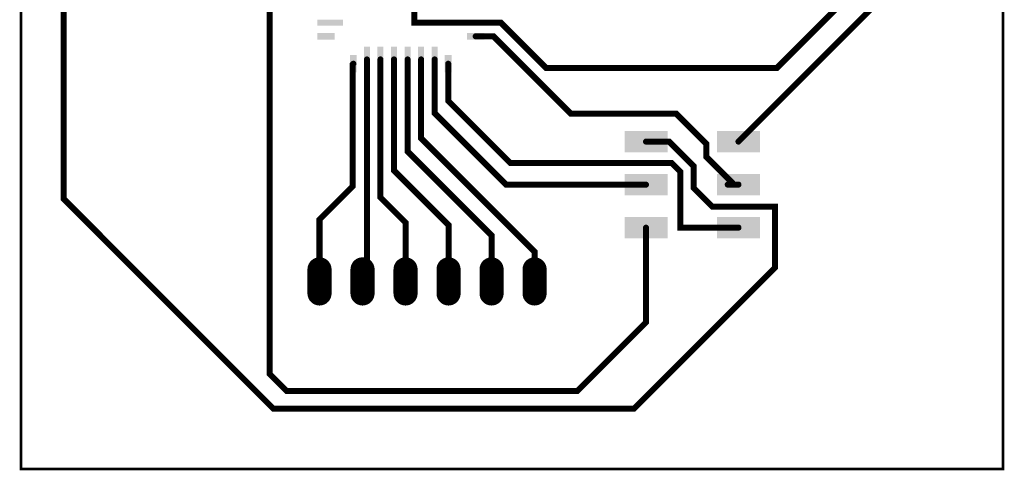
# Model space of a CAD drawing. Extents: x 61.3 to 119.5, y 23.6 to 92.8.
# Tile 1 of 4: x 61.3 to 119.5, y 23.6 to 50.2. Entities that reach past the tile are written whole.
import ezdxf

# ---------------------------------------------------------------- set-up
doc = ezdxf.new("R2010")
doc.units = 0
doc.header["$MEASUREMENT"] = 0
doc.layers.get('0').update_dxf_attribs({"linetype": 'CONTINUOUS'})
for name, color, linetype in [('1', 12, 'CONTINUOUS'), ('17', 110, 'CONTINUOUS'), ('20', 31, 'CONTINUOUS')]:
    doc.layers.add(name, color=color, linetype=linetype)

# ---------------------------------------------------------------- blocks, each defined once
blk = doc.blocks.new('RECT')
blk.add_solid([(-0.5, -0.5), (0.5, -0.5), (-0.5, 0.5), (0.5, 0.5)])
blk = doc.blocks.new('LONGP100')
at = {"const_width": 1}
blk.add_lwpolyline([(-0.5, 0), (0.5, 0)], dxfattribs=at)
at = {"const_width": 0.5}
for points in [[(-0.5, 0.25, 1), (-0.5, -0.25)], [(0.5, -0.25, 1), (0.5, 0.25)]]:
    blk.add_lwpolyline(points, format="xyb", dxfattribs=at)

msp = doc.modelspace()

# ---------------------------------------------------------------- linework, layer by layer
at = {"layer": '1'}
for points in [[(83.42, 56.2356, 0.3556, 0.3556, 0), (83.3184, 56.3372, 0.3556, 0.3556, 0), (83.3184, 74.2408, 0.3556, 0.3556, 0), (83.2134, 74.3458, 0.3556, 0.3556, 0), (83.3344, 74.3458, 0.3556, 0.3556, 0), (86.9158, 77.9272, 0.3556, 0.3556, 0), (85.1408, 79.7022, 0.3556, 0.3556, 0), (85.1408, 84.2264, 0.3556, 0.3556, 0), (91.2368, 90.3224, 0.3556, 0.3556, 0), (114.4524, 90.3224, 0.3556, 0.3556, 0), (117.7544, 87.0204, 0.3556, 0.3556, 0), (117.7544, 80.7212, 0.3556, 0.3556, 0), (113.3856, 76.3524, 0.3556, 0.3556, 0), (113.3856, 52.6796, 0.3556, 0.3556, 0), (103.759, 43.053, 0, 0, 0)], [(86.5886, 83.7946, 0.3556, 0.3556, 0), (91.8972, 89.1032, 0.3556, 0.3556, 0), (113.6396, 89.1032, 0.3556, 0.3556, 0), (116.1288, 86.614, 0.3556, 0.3556, 0), (116.1288, 81.026, 0.3556, 0.3556, 0), (111.9632, 76.8604, 0.3556, 0.3556, 0), (111.9632, 53.34, 0.3556, 0.3556, 0), (106.0196, 47.3964, 0.3556, 0.3556, 0), (92.4052, 47.3964, 0.3556, 0.3556, 0), (89.7316, 50.07, 0.3556, 0.3556, 0), (84.62, 50.07, 0.3556, 0.3556, 0), (84.62, 51.67, 0.3556, 0.3556, 0), (87.9856, 51.67, 0, 0, 0)], [(98.299, 43.053, 0.3556, 0.3556, 0), (99.6656, 43.053, 0.3556, 0.3556, 0), (101.1174, 41.6012, 0.3556, 0.3556, 0), (101.1174, 40.3098, 0.3556, 0.3556, 0), (102.2096, 39.2176, 0.3556, 0.3556, 0), (105.918, 39.2176, 0.3556, 0.3556, 0), (105.918, 35.6108, 0.3556, 0.3556, 0), (97.5868, 27.2796, 0.3556, 0.3556, 0), (76.3016, 27.2796, 0.3556, 0.3556, 0), (63.9064, 39.6748, 0.3556, 0.3556, 0), (63.9064, 54.9656, 0.3556, 0.3556, 0), (65.3288, 56.388, 0.3556, 0.3556, 0), (74.9768, 56.388, 0, 0, 0)], [(98.299, 37.973, 0.3556, 0.3556, 0), (98.299, 32.386, 0.3556, 0.3556, 0), (94.234, 28.321, 0.3556, 0.3556, 0), (77.089, 28.321, 0.3556, 0.3556, 0), (76.073, 29.337, 0.3556, 0.3556, 0), (76.073, 50.87, 0, 0, 0)], [(88.2396, 49.27, 0.3556, 0.3556, 0), (89.287, 49.27, 0.3556, 0.3556, 0), (93.853, 44.704, 0.3556, 0.3556, 0), (100.076, 44.704, 0.3556, 0.3556, 0), (101.854, 42.926, 0.3556, 0.3556, 0), (101.854, 42.164, 0.3556, 0.3556, 0), (103.378, 40.64, 0.3556, 0.3556, 0), (103.378, 40.513, 0, 0, 0)], [(81.02, 47.6504, 0.3556, 0.3556, 0), (80.9692, 47.5996, 0.3556, 0.3556, 0), (80.9692, 40.4054, 0.3556, 0.3556, 0), (79.0194, 38.4556, 0.3556, 0.3556, 0), (79.0194, 34.798, 0, 0, 0)], [(81.82, 47.9044, 0.3556, 0.3556, 0), (81.82, 35.0586, 0.3556, 0.3556, 0), (81.5594, 34.798, 0, 0, 0)], [(82.62, 47.9044, 0.3556, 0.3556, 0), (82.62, 39.7572, 0.3556, 0.3556, 0), (84.0994, 38.2778, 0.3556, 0.3556, 0), (84.0994, 34.798, 0, 0, 0)], [(83.42, 47.9044, 0.3556, 0.3556, 0), (83.42, 41.3448, 0.3556, 0.3556, 0), (86.6394, 38.1254, 0.3556, 0.3556, 0), (86.6394, 34.798, 0, 0, 0)], [(84.22, 47.9044, 0.3556, 0.3556, 0), (84.22, 42.4752, 0.3556, 0.3556, 0), (89.1794, 37.5158, 0.3556, 0.3556, 0), (89.1794, 34.798, 0, 0, 0)], [(85.02, 47.9044, 0.3556, 0.3556, 0), (85.02, 43.25, 0.3556, 0.3556, 0), (91.7194, 36.5506, 0.3556, 0.3556, 0), (91.7194, 34.798, 0, 0, 0)], [(85.82, 47.9044, 0.3556, 0.3556, 0), (85.82, 44.736, 0.3556, 0.3556, 0), (90.043, 40.513, 0.3556, 0.3556, 0), (98.299, 40.513, 0, 0, 0)], [(86.62, 47.6504, 0.3556, 0.3556, 0), (86.62, 45.46, 0.3556, 0.3556, 0), (90.297, 41.783, 0.3556, 0.3556, 0), (99.822, 41.783, 0.3556, 0.3556, 0), (100.33, 41.275, 0.3556, 0.3556, 0), (100.33, 37.973, 0.3556, 0.3556, 0), (103.759, 37.973, 0, 0, 0)]]:
    msp.add_lwpolyline(points, format="xyseb", dxfattribs=at)
at = {"layer": '1', "const_width": 0.1778}
for points in [[(84.62, 50.1589, 2.414213), (84.7089, 50.07)], [(87.9856, 50.1589, 1), (87.9856, 49.9811)], [(89.7945, 50.1329, 1), (89.6687, 50.0071)], [(89.7316, 49.9811, 1), (89.7316, 50.1589)], [(88.2396, 49.3589, 1), (88.2396, 49.1811)], [(89.3499, 49.3329, 1), (89.2241, 49.2071)], [(89.287, 49.1811, 1), (89.287, 49.3589)], [(80.9063, 47.6625, 1), (81.0321, 47.5367)], [(81.0581, 47.5996, 1), (80.8803, 47.5996)], [(81.0829, 47.5875, 1), (80.9571, 47.7133)], [(81.9089, 47.9044, 1), (81.7311, 47.9044)], [(82.7089, 47.9044, 1), (82.5311, 47.9044)], [(83.5089, 47.9044, 1), (83.3311, 47.9044)], [(84.3089, 47.9044, 1), (84.1311, 47.9044)], [(85.1089, 47.9044, 1), (84.9311, 47.9044)], [(85.9089, 47.9044, 1), (85.7311, 47.9044)], [(86.7089, 47.6504, 1), (86.5311, 47.6504)], [(92.4052, 47.4853, 1), (92.4052, 47.3075)], [(92.3423, 47.3335, 1), (92.4681, 47.4593)], [(105.9567, 47.4593, 1), (106.0825, 47.3335)], [(106.0196, 47.3075, 1), (106.0196, 47.4853)], [(86.6829, 45.5229, 1), (86.5571, 45.3971)], [(86.5311, 45.46, 1), (86.7089, 45.46)], [(85.8829, 44.7989, 1), (85.7571, 44.6731)], [(85.7311, 44.736, 1), (85.9089, 44.736)], [(93.853, 44.7929, 1), (93.853, 44.6151)], [(93.7901, 44.6411, 1), (93.9159, 44.7669)], [(100.1389, 44.7669, 1), (100.0131, 44.6411)], [(100.076, 44.6151, 1), (100.076, 44.7929)], [(85.0829, 43.3129, 1), (84.9571, 43.1871)], [(84.9311, 43.25, 1), (85.1089, 43.25)], [(98.299, 43.1419, 1), (98.299, 42.9641)], [(99.7284, 43.1159, 1), (99.6027, 42.9901)], [(99.6656, 42.9641, 1), (99.6656, 43.1419)], [(101.9429, 42.926, 1), (101.7651, 42.926)], [(101.7911, 42.8631, 1), (101.9169, 42.9889)], [(103.6961, 43.1159, 1), (103.8219, 42.9901)], [(84.2829, 42.5381, 1), (84.1571, 42.4123)], [(84.1311, 42.4752, 1), (84.3089, 42.4752)], [(90.297, 41.8719, 1), (90.297, 41.6941)], [(90.2341, 41.7201, 1), (90.3599, 41.8459)], [(99.8849, 41.8459, 1), (99.7591, 41.7201)], [(99.822, 41.6941, 1), (99.822, 41.8719)], [(101.9169, 42.2269, 1), (101.7911, 42.1011)], [(101.7651, 42.164, 1), (101.9429, 42.164)], [(83.4829, 41.4077, 1), (83.3571, 41.2819)], [(83.3311, 41.3448, 1), (83.5089, 41.3448)], [(100.4189, 41.275, 1), (100.2411, 41.275)], [(100.2671, 41.2121, 1), (100.3929, 41.3379)], [(101.2063, 41.6012, 1), (101.0285, 41.6012)], [(101.0545, 41.5383, 1), (101.1803, 41.664)], [(103.4669, 40.64, 1), (103.2891, 40.64)], [(103.3151, 40.5771, 1), (103.4409, 40.7029)], [(80.8803, 40.4054, 1), (81.0581, 40.4054)], [(81.0321, 40.3425, 1), (80.9063, 40.4683)], [(90.043, 40.6019, 1), (90.043, 40.4241)], [(89.9801, 40.4501, 1), (90.1059, 40.5759)], [(98.299, 40.4241, 1), (98.299, 40.6019)], [(101.1803, 40.3727, 1), (101.0545, 40.2469)], [(101.0285, 40.3098, 1), (101.2063, 40.3098)], [(103.124, 40.6019, 1), (103.124, 40.4241)], [(103.378, 40.6019, 2.414213), (103.4669, 40.513)], [(103.759, 40.4241, 1), (103.759, 40.6019)], [(63.9693, 39.7377, 1), (63.8435, 39.6119)], [(63.8175, 39.6748, 1), (63.9953, 39.6748)], [(82.6829, 39.8201, 1), (82.5571, 39.6943)], [(82.5311, 39.7572, 1), (82.7089, 39.7572)], [(102.2096, 39.3065, 1), (102.2096, 39.1287)], [(102.1467, 39.1547, 1), (102.2725, 39.2805)], [(105.918, 39.1287, 2.4142136), (105.8291, 39.2176)], [(78.9565, 38.5185, 1), (79.0823, 38.3927)], [(79.1083, 38.4556, 1), (78.9305, 38.4556)], [(84.1883, 38.2778, 1), (84.0105, 38.2778)], [(84.0365, 38.2149, 1), (84.1623, 38.3407)], [(86.7283, 38.1254, 1), (86.5505, 38.1254)], [(86.5765, 38.0625, 1), (86.7023, 38.1883)], [(98.3879, 37.973, 1), (98.2101, 37.973)], [(100.33, 38.0619, 2.414213), (100.4189, 37.973)], [(102.489, 38.0619, 1), (102.489, 37.8841)], [(102.616, 38.0619, 1), (102.616, 37.8841)], [(103.759, 37.8841, 1), (103.759, 38.0619)], [(89.2683, 37.5158, 1), (89.0905, 37.5158)], [(89.1165, 37.4529, 1), (89.2423, 37.5787)], [(91.8083, 36.5506, 1), (91.6305, 36.5506)], [(91.6565, 36.4877, 1), (91.7823, 36.6135)], [(105.8291, 35.6108, 1), (106.0069, 35.6108)], [(105.9809, 35.5479, 1), (105.8551, 35.6737)], [(78.9305, 34.798, 1), (79.1083, 34.798)], [(81.4965, 34.8609, 1), (81.6223, 34.7351)], [(81.7493, 34.8621, 1), (81.6235, 34.9879)], [(81.7311, 35.0586, 1), (81.9089, 35.0586)], [(81.8829, 34.9957, 1), (81.7571, 35.1215)], [(84.0105, 34.798, 1), (84.1883, 34.798)], [(86.5505, 34.798, 1), (86.7283, 34.798)], [(89.0905, 34.798, 1), (89.2683, 34.798)], [(91.6305, 34.798, 1), (91.8083, 34.798)], [(98.3619, 32.3231, 1), (98.2361, 32.4489)], [(98.2101, 32.386, 1), (98.3879, 32.386)], [(76.1359, 29.3999, 1), (76.0101, 29.2741)], [(75.9841, 29.337, 1), (76.1619, 29.337)], [(77.089, 28.4099, 1), (77.089, 28.2321)], [(94.234, 28.2321, 1), (94.234, 28.4099)], [(77.0261, 28.2581, 1), (77.1519, 28.3839)], [(94.1711, 28.3839, 1), (94.2969, 28.2581)], [(76.3016, 27.3685, 1), (76.3016, 27.1907)], [(76.2387, 27.2167, 1), (76.3645, 27.3425)], [(97.5239, 27.3425, 1), (97.6497, 27.2167)], [(97.5868, 27.1907, 1), (97.5868, 27.3685)]]:
    msp.add_lwpolyline(points, format="xyb", dxfattribs=at)
at = {"layer": '1', "const_width": 0.3556}
msp.add_lwpolyline([(103.124, 40.513), (103.759, 40.513)], dxfattribs=at)
at = {"layer": '20', "const_width": 0.1524}
msp.add_lwpolyline([(61.3918, 92.6084, -0.4142), (61.468, 92.6846), (119.38, 92.6846), (119.38, 23.7236), (61.3918, 23.7236)], format="xyb", close=True, dxfattribs=at)
at = {"layer": '20'}
for points, const_width in [([(61.3918, 23.7617, 2.414213), (61.4299, 23.7236)], 0.0762), ([(61.4243, 23.7236, 1), (61.3593, 23.7236)], 0.065), ([(119.3419, 23.7236, 1), (119.4181, 23.7236)], 0.0762), ([(119.4125, 23.7236, 1), (119.3475, 23.7236)], 0.065), ([(119.38, 23.7561, 1), (119.38, 23.6911)], 0.065), ([(119.38, 23.6855, 1), (119.38, 23.7617)], 0.0762)]:
    msp.add_lwpolyline(points, format="xyb", dxfattribs=dict(at, const_width=const_width))

# ---------------------------------------------------------------- block references
at = {"layer": '1'}
for p, xscale, yscale in [((79.6544, 50.07), 1.524, 0.3556), ((87.9856, 50.07), 1.524, 0.3556), ((79.4004, 49.27), 1.016, 0.4064), ((88.2396, 49.27), 1.016, 0.4064), ((81.82, 47.9044), 0.3556, 1.524), ((82.62, 47.9044), 0.3556, 1.524), ((83.42, 47.9044), 0.3556, 1.524), ((84.22, 47.9044), 0.3556, 1.524), ((85.02, 47.9044), 0.3556, 1.524), ((85.82, 47.9044), 0.3556, 1.524), ((81.02, 47.6504), 0.4064, 1.016), ((86.62, 47.6504), 0.4064, 1.016)]:
    msp.add_blockref('RECT', p, dxfattribs=dict(at, xscale=xscale, yscale=yscale))
at = {"layer": '1', "xscale": 2.54, "yscale": 1.27, "rotation": 180}
for p in [(98.299, 43.053), (103.759, 43.053), (98.299, 40.513), (103.759, 40.513), (98.299, 37.973), (103.759, 37.973)]:
    msp.add_blockref('RECT', p, dxfattribs=at)
at = {"layer": '17', "xscale": 1.4224, "yscale": 1.4224, "rotation": 90}
for p in [(79.0194, 34.798), (81.5594, 34.798), (84.0994, 34.798), (86.6394, 34.798), (89.1794, 34.798), (91.7194, 34.798)]:
    msp.add_blockref('LONGP100', p, dxfattribs=at)

doc.saveas('drawing.dxf')
